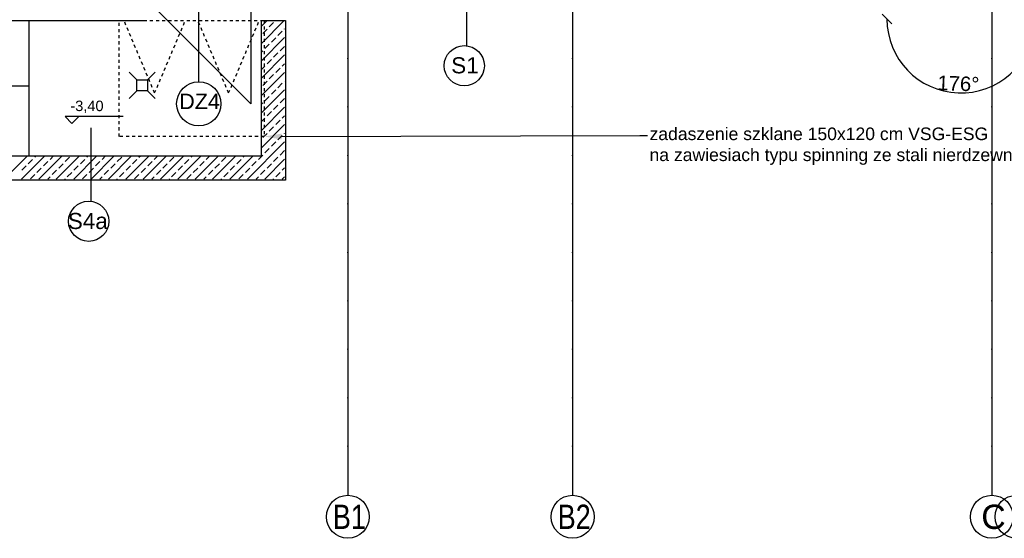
# Model space of a CAD drawing. Header units: millimetres. Extents: x -7023 to 53801, y 9849 to 33561.
# Tile 4 of 256: x 6790 to 7809, y 15053 to 15589. Entities that reach past the tile are written whole.
import ezdxf

# ---------------------------------------------------------------- set-up
doc = ezdxf.new("R2010")
doc.units = ezdxf.units.MM
doc.linetypes.add('Dash', pattern=[6.35, 3.175, -3.175])
doc.linetypes.add('DASHDOTX2', pattern=[2, 1, -0.5, 0, -0.5])
doc.layers.get('0').update_dxf_attribs({"lineweight": 9})
doc.layers.add('.IE_podklad', color=252, linetype='Continuous')
doc.layers.add('PROJEKT osie', color=251, linetype='DASHDOTX2', lineweight=9)
doc.styles.add('Opisowy', font='arial.ttf')
doc.styles.get("Standard").update_dxf_attribs({"font": 'arial.ttf'})

# ---------------------------------------------------------------- blocks, each defined once
blk = doc.blocks.new('OSIE DOMKU')
at = {"layer": 'PROJEKT osie', "ltscale": 25}
for p, q in [((-32119.5, 6227), (-32119.5, 4134.8)), ((-31887, 6227), (-31887, 4134.8)), ((-31453.5, 6227), (-31453.5, 4134.8))]:
    blk.add_line(p, q, dxfattribs=at)
at = {"layer": 'PROJEKT osie', "linetype": 'Continuous'}
for centre in [(-32119.5, 4112.6), (-31887, 4112.6), (-31453.5, 4112.6), (-31428, 4112.6)]:
    blk.add_circle(centre, 22.2, dxfattribs=at)
at = {"layer": 'PROJEKT osie', "char_height": 25, "width": 492.116, "attachment_point": 1}
for s, insert in [('{\\W0.8;B1}', (-32135, 4125.1)), ('{\\W0.8;B2}', (-31902.5, 4125.1)), ('C', (-31464.4, 4125.1))]:
    blk.add_mtext(s, dxfattribs=dict(at, insert=insert))
blk = doc.blocks.new('_Oblique')
at = {"color": 0, "linetype": 'ByBlock', "lineweight": -2}
blk.add_line((-0.5, -0.5), (0.5, 0.5), dxfattribs=at)

msp = doc.modelspace()

# ---------------------------------------------------------------- linework, layer by layer
at = {"layer": '.IE_podklad', "ltscale": 25}
for p, q in [((7129.6, 17190), (7129.6, 15097.9)), ((7362.1, 17190), (7362.1, 15097.9)), ((7795.6, 17190), (7795.6, 15097.9))]:
    msp.add_line(p, q, dxfattribs=at)
at = {"layer": '.IE_podklad'}
for p, q in [((7252.3, 15671.6), (7252.3, 15562.6)), ((6975.4, 15525.5), (6975.4, 15653.9)), ((6921.6, 15610.2), (7029.2, 15502.6)), ((7029.2, 15610.2), (7029.2, 15502.6)), ((6746.2, 15588.7), (6918.1, 15588.7)), ((6800.2, 15448.7), (6800.2, 15588.7)), ((7040.2, 15582.9), (7046, 15588.7)), ((7040.2, 15564.9), (7063.9, 15588.7)), ((7040.2, 15448.7), (7040.2, 15588.7)), ((7040.2, 15588.7), (7065.2, 15588.7)), ((7041.6, 15575.3), (7046.1, 15579.8)), ((7048.3, 15582), (7052.8, 15586.5)), ((7064.1, 15579.8), (7064.2, 15579.9)), ((7065.2, 15588.7), (7065.2, 15423.7)), ((7040.2, 15546.9), (7064.2, 15570.9)), ((7050.6, 15566.3), (7055.1, 15570.8)), ((7057.3, 15573.1), (7061.8, 15577.6)), ((7043.9, 15559.6), (7048.3, 15564.1)), ((7059.6, 15557.4), (7064.1, 15561.8)), ((7040.2, 15555.9), (7041.6, 15557.4)), ((7040.2, 15529), (7064.2, 15553)), ((7052.8, 15550.6), (7057.3, 15555.1)), ((7040.2, 15538), (7043.9, 15541.6)), ((7046.1, 15543.9), (7050.6, 15548.4)), ((7055.1, 15534.9), (7059.6, 15539.4)), ((7061.8, 15541.6), (7064.2, 15544)), ((7040.2, 15511), (7064.2, 15535)), ((7048.3, 15528.2), (7052.8, 15532.7)), ((6800.2, 15520.9), (6530.2, 15521)), ((7041.6, 15521.4), (7046.1, 15525.9)), ((7057.3, 15519.2), (7061.8, 15523.7)), ((7064.1, 15525.9), (7064.2, 15526)), ((7040.2, 15493.1), (7064.2, 15517.1)), ((7043.9, 15505.7), (7048.3, 15510.2)), ((7050.6, 15512.5), (7055.1, 15516.9)), ((7040.2, 15502), (7041.6, 15503.5)), ((7040.2, 15475.1), (7064.2, 15499.1)), ((7052.8, 15496.7), (7057.3, 15501.2)), ((7059.6, 15503.5), (7064.1, 15508)), ((6897.4, 15489.3), (6837.1, 15489.3)), ((6837.1, 15489.3), (6844.2, 15482.2)), ((6844.2, 15482.2), (6851.3, 15489.3)), ((7046.1, 15490), (7050.6, 15494.5)), ((7061.8, 15487.8), (7064.2, 15490.1)), ((7040.2, 15484.1), (7043.9, 15487.8)), ((7040.2, 15457.1), (7064.2, 15481.1)), ((7048.3, 15474.3), (7052.8, 15478.8)), ((7055.1, 15481), (7059.6, 15485.5)), ((6863.9, 15477.7), (6863.9, 15401.8)), ((7041.6, 15467.6), (7046.1, 15472)), ((7057.3, 15465.3), (7061.8, 15469.8)), ((7064.1, 15472), (7064.2, 15472.2)), ((7025.7, 15424.7), (7064.2, 15463.2)), ((7050.6, 15458.6), (7055.1, 15463.1)), ((6527.2, 15448.7), (7040.2, 15448.7)), ((6774.3, 15424.7), (6798.3, 15448.7)), ((6792.2, 15424.7), (6816.2, 15448.7)), ((6805.9, 15447.3), (6807.2, 15448.7)), ((6810.2, 15424.7), (6834.2, 15448.7)), ((6821.6, 15445.1), (6825.2, 15448.7)), ((6828.1, 15424.7), (6852.1, 15448.7)), ((6837.3, 15442.9), (6841.8, 15447.3)), ((6846.1, 15424.7), (6870.1, 15448.7)), ((6859.8, 15447.3), (6861.1, 15448.7)), ((6864.1, 15424.7), (6888.1, 15448.7)), ((6875.5, 15445.1), (6879.1, 15448.7)), ((6882, 15424.7), (6906, 15448.7)), ((6891.2, 15442.9), (6895.7, 15447.3)), ((6900, 15424.7), (6924, 15448.7)), ((6913.6, 15447.3), (6915, 15448.7)), ((6917.9, 15424.7), (6941.9, 15448.7)), ((6929.4, 15445.1), (6933, 15448.7)), ((6935.9, 15424.7), (6959.9, 15448.7)), ((6945.1, 15442.9), (6949.6, 15447.3)), ((6953.9, 15424.7), (6977.9, 15448.7)), ((6967.5, 15447.3), (6968.9, 15448.7)), ((6971.8, 15424.7), (6995.8, 15448.7)), ((6983.2, 15445.1), (6986.8, 15448.7)), ((6989.8, 15424.7), (7013.8, 15448.7)), ((6998.9, 15442.9), (7003.4, 15447.3)), ((7007.7, 15424.7), (7031.7, 15448.7)), ((7021.4, 15447.3), (7022.8, 15448.7)), ((7037.1, 15445.1), (7041.6, 15449.6)), ((7043.9, 15451.8), (7048.3, 15456.3)), ((7052.8, 15442.9), (7057.3, 15447.3)), ((7059.6, 15449.6), (7064.1, 15454.1)), ((6792.4, 15433.9), (6796.9, 15438.4)), ((6799.1, 15440.6), (6803.6, 15445.1)), ((6814.9, 15438.4), (6819.3, 15442.9)), ((6830.6, 15436.1), (6835.1, 15440.6)), ((6846.3, 15433.9), (6850.8, 15438.4)), ((6853, 15440.6), (6857.5, 15445.1)), ((6868.7, 15438.4), (6873.2, 15442.9)), ((6884.5, 15436.1), (6888.9, 15440.6)), ((6900.2, 15433.9), (6904.7, 15438.4)), ((6906.9, 15440.6), (6911.4, 15445.1)), ((6922.6, 15438.4), (6927.1, 15442.9)), ((6938.3, 15436.1), (6942.8, 15440.6)), ((6954, 15433.9), (6958.5, 15438.4)), ((6960.8, 15440.6), (6965.3, 15445.1)), ((6976.5, 15438.4), (6981, 15442.9)), ((6992.2, 15436.1), (6996.7, 15440.6)), ((7007.9, 15433.9), (7012.4, 15438.4)), ((7014.7, 15440.6), (7019.2, 15445.1)), ((7030.4, 15438.4), (7034.9, 15442.9)), ((7043.7, 15424.7), (7064.2, 15445.2)), ((7046.1, 15436.1), (7050.6, 15440.6)), ((6801.4, 15424.9), (6805.9, 15429.4)), ((6808.1, 15431.6), (6812.6, 15436.1)), ((6819.2, 15424.7), (6821.6, 15427.1)), ((6823.8, 15429.4), (6828.3, 15433.9)), ((6839.5, 15427.1), (6844, 15431.6)), ((6855.3, 15424.9), (6859.8, 15429.4)), ((6862, 15431.6), (6866.5, 15436.1)), ((6873, 15424.7), (6875.5, 15427.1)), ((6877.7, 15429.4), (6882.2, 15433.9)), ((6893.4, 15427.1), (6897.9, 15431.6)), ((6909.1, 15424.9), (6913.6, 15429.4)), ((6915.9, 15431.6), (6920.4, 15436.1)), ((6926.9, 15424.7), (6929.4, 15427.1)), ((6931.6, 15429.4), (6936.1, 15433.9)), ((6947.3, 15427.1), (6951.8, 15431.6)), ((6963, 15424.9), (6967.5, 15429.4)), ((6969.8, 15431.6), (6974.3, 15436.1)), ((6980.8, 15424.7), (6983.2, 15427.1)), ((6985.5, 15429.4), (6990, 15433.9)), ((7001.2, 15427.1), (7005.7, 15431.6)), ((7016.9, 15424.9), (7021.4, 15429.4)), ((7023.6, 15431.6), (7028.1, 15436.1)), ((7034.7, 15424.7), (7037.1, 15427.1)), ((7039.4, 15429.4), (7043.9, 15433.9)), ((7055.1, 15427.1), (7059.6, 15431.6)), ((7061.6, 15424.7), (7064.2, 15427.2)), ((7061.8, 15433.9), (7064.2, 15436.2)), ((7065.2, 15423.7), (6502.2, 15423.7)), ((6837.1, 15424.7), (6837.3, 15424.9)), ((6891, 15424.7), (6891.2, 15424.9)), ((6944.9, 15424.7), (6945.1, 15424.9)), ((6998.8, 15424.7), (6998.9, 15424.9)), ((7052.6, 15424.7), (7052.8, 15424.9))]:
    msp.add_line(p, q, dxfattribs=at)
at = {"layer": '.IE_podklad', "linetype": 'Dash'}
for p, q in [((6893.1, 15588.7), (7043.1, 15588.7)), ((6893.1, 15468.7), (6893.1, 15588.7)), ((6929.8, 15513.7), (6898.1, 15588.7)), ((6929.8, 15513.7), (6961.6, 15588.7)), ((7006.3, 15513.7), (6974.5, 15588.7)), ((7006.3, 15513.7), (7038.1, 15588.7)), ((7043.1, 15588.7), (7043.1, 15468.7)), ((7043.1, 15468.7), (6893.1, 15468.7))]:
    msp.add_line(p, q, dxfattribs=at)
at = {"layer": '.IE_podklad', "linetype": 'ByBlock', "lineweight": -2}
msp.add_line((7431.6, 15469.6), (7439.6, 15469.6), dxfattribs=at)
at = {"layer": '.IE_podklad'}
for points in [[(6903.3, 15535.2), (6911.3, 15527.2)], [(6930.5, 15535.2), (6922.5, 15527.2)], [(6903.3, 15508), (6911.3, 15516)], [(6930.5, 15508), (6922.5, 15516)]]:
    msp.add_lwpolyline(points, dxfattribs=at)
msp.add_lwpolyline([(6911.3, 15516), (6911.3, 15527.2), (6922.5, 15527.2), (6922.5, 15516)], close=True, dxfattribs=at)
at = {"layer": '.IE_podklad', "linetype": 'ByBlock', "lineweight": -2}
msp.add_lwpolyline([(7061.1, 15468.7), (7431.6, 15469.6)], dxfattribs=at)
at = {"layer": '.IE_podklad'}
for centre, radius in [((7250, 15541.9), 20.8), ((6975.4, 15502.5), 22.9), ((6861.6, 15381.1), 20.8)]:
    msp.add_circle(centre, radius, dxfattribs=at)
at = {"layer": '.IE_podklad', "linetype": 'Continuous'}
for centre in [(7129.6, 15075.7), (7362.1, 15075.7), (7795.6, 15075.7), (7821.1, 15075.7)]:
    msp.add_circle(centre, 22.2, dxfattribs=at)
at = {"layer": '.IE_podklad'}
msp.add_arc((7763.6, 15590.2), 76.5, 180, 355.5496, dxfattribs=at)
msp.add_solid([(7061.1, 15465.7), (7043.1, 15468.7), (7061, 15471.7)], dxfattribs=at)

# ---------------------------------------------------------------- block references
msp.add_blockref('OSIE DOMKU', (39249.1, 10963.1), dxfattribs=at)
at = {"layer": '.IE_podklad', "xscale": 10, "yscale": 10, "zscale": 10, "rotation": 90}
msp.add_blockref('_Oblique', (7687.1, 15590.2), dxfattribs=at)

# ---------------------------------------------------------------- texts
at = {"layer": '.IE_podklad', "linetype": 'Continuous', "style": 'Opisowy'}
for s, height, p in [('S1', 16.64, (7236.5, 15534)), ('-3,40', 10.8, (6842.6, 15495)), ('S4a', 16.64, (6840, 15373.1))]:
    msp.add_text(s, height=height, dxfattribs=at).set_placement(p)
msp.add_text('DZ4', height=16, rotation=360, dxfattribs=at).set_placement((6955.1, 15497))
at = {"layer": '.IE_podklad', "insert": (7761, 15523.4), "char_height": 15, "attachment_point": 5, "rotation": 357.7748}
msp.add_mtext('\\A1;176%%d', dxfattribs=at)
at = {"layer": '.IE_podklad', "insert": (7441.6, 15478), "char_height": 13, "attachment_point": 1}
msp.add_mtext('zadaszenie szklane 150x120 cm VSG-ESG\\Pna zawiesiach typu spinning ze stali nierdzewnej AISI 304', dxfattribs=at)
at = {"layer": '.IE_podklad', "char_height": 25, "width": 492.116, "attachment_point": 1}
for s, insert in [('{\\W0.8;B1}', (7114.1, 15088.1)), ('{\\W0.8;B2}', (7346.6, 15088.1)), ('C', (7784.7, 15088.1))]:
    msp.add_mtext(s, dxfattribs=dict(at, insert=insert))

doc.saveas('drawing.dxf')
